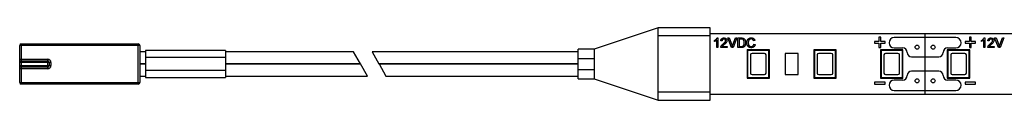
# Paper-space layout '_Vorderseite' of a CAD drawing. Header units: millimetres. Extents: x -80 to 167, y -5 to 5.
# Tile 1 of 2: x -79.7 to 43.21, y -4.5 to 4.5. Entities that reach past the tile are written whole.
import ezdxf

# ---------------------------------------------------------------- set-up
doc = ezdxf.new("R2010")
doc.units = ezdxf.units.MM

psp = doc.layouts.new('_Vorderseite')

# ---------------------------------------------------------------- linework, layer by layer
at = {"color": 7, "linetype": 'Continuous', "lineweight": 25}
for p, q in [((6.5, 4.5), (0, 4.5)), ((0, -4.5), (0, 4.5)), ((6.5, -4.5), (6.5, 4.5)), ((166.65, 3.75), (6.5, 3.75)), ((33.33, -3.75), (33.33, 3.75)), ((-79.5, 2.5), (-79.5, -2.5)), ((-79.5, 2.5), (-64.9, 2.5)), ((-64.9, -2.5), (-64.9, 2.5)), ((6.5, 3.5), (0, 3.5)), ((7.03, 2.81), (7.03, 2.95)), ((7.31, 2.05), (7.31, 2.99)), ((7.36, 3.25), (7.46, 3.25)), ((7.46, 3.25), (7.46, 2.05)), ((7.98, 2.9), (7.83, 2.91)), ((9.16, 2.05), (8.68, 3.25)), ((8.68, 3.25), (8.86, 3.25)), ((8.86, 3.25), (9.19, 2.39)), ((9.32, 2.39), (9.65, 3.25)), ((9.83, 3.25), (9.35, 2.05)), ((9.65, 3.25), (9.83, 3.25)), ((9.94, 2.05), (9.94, 3.25)), ((9.94, 3.25), (10.35, 3.25)), ((10.35, 3.11), (10.11, 3.11)), ((10.11, 3.11), (10.11, 2.19)), ((12.09, 2.92), (11.92, 2.88)), ((11.95, 2.47), (12.12, 2.43)), ((27.03, 2.82), (27.03, 2.59)), ((27.57, 2.82), (27.03, 2.82)), ((27.03, 2.59), (27.57, 2.59)), ((27.57, 3.36), (27.57, 2.82)), ((27.8, 3.36), (27.57, 3.36)), ((27.57, 2.59), (27.57, 2.05)), ((27.8, 2.82), (27.8, 3.36)), ((28.34, 2.82), (27.8, 2.82)), ((27.8, 2.05), (27.8, 2.59)), ((27.8, 2.59), (28.34, 2.59)), ((28.34, 2.59), (28.34, 2.82)), ((37.18, 3.3), (29.48, 3.3)), ((38.32, 2.82), (38.32, 2.59)), ((38.86, 2.82), (38.32, 2.82)), ((38.32, 2.59), (38.86, 2.59)), ((39.09, 3.36), (38.86, 3.36)), ((38.86, 3.36), (38.86, 2.82)), ((38.86, 2.59), (38.86, 2.05)), ((39.09, 2.82), (39.09, 3.36)), ((39.63, 2.82), (39.09, 2.82)), ((39.09, 2.59), (39.63, 2.59)), ((39.09, 2.05), (39.09, 2.59)), ((39.63, 2.59), (39.63, 2.82)), ((40.36, 2.81), (40.36, 2.95)), ((40.64, 2.05), (40.64, 2.99)), ((40.69, 3.25), (40.79, 3.25)), ((40.79, 3.25), (40.79, 2.05)), ((41.31, 2.9), (41.16, 2.91)), ((42.49, 2.05), (42.01, 3.25)), ((42.01, 3.25), (42.19, 3.25)), ((42.19, 3.25), (42.52, 2.39)), ((42.65, 2.39), (42.98, 3.25)), ((43.16, 3.25), (42.68, 2.05)), ((42.98, 3.25), (43.16, 3.25)), ((-79.7, -2.3), (-79.7, 2.3)), ((-64.7, 2.3), (-79.7, 2.3)), ((-64.7, 2.3), (-64.7, -2.3)), ((-64, 1.5), (-64.7, 1.5)), ((-64.7, 1.5), (-64.7, 1.5)), ((-54, 1.7), (-64, 1.7)), ((-64, 1.7), (-64, -1.7)), ((-54, 1.7), (-54, -1.7)), ((-38.02, 1.5), (-54, 1.5)), ((-37.16, 0), (-38.02, 1.5)), ((-10, 1.5), (-35.71, 1.5)), ((-35.71, 1.5), (-34.85, 0)), ((-8, 1.85), (-10, 1.85)), ((-10, -1.85), (-10, 1.85)), ((-8, 1.85), (-8, -1.85)), ((7.46, 2.05), (7.31, 2.05)), ((8.6, 2.05), (7.82, 2.05)), ((8.01, 2.2), (8.6, 2.2)), ((8.6, 2.2), (8.6, 2.05)), ((9.35, 2.05), (9.16, 2.05)), ((10.37, 2.05), (9.94, 2.05)), ((10.11, 2.19), (10.36, 2.19)), ((11.17, 1.68), (11.1, 1.75)), ((13.9, 1.75), (11.1, 1.75)), ((11.1, 1.75), (11.1, -1.75)), ((13.83, 1.68), (11.17, 1.68)), ((11.17, 1.68), (11.17, -1.68)), ((13.28, 1.33), (11.72, 1.33)), ((13.83, 1.68), (13.9, 1.75)), ((13.83, -1.68), (13.83, 1.68)), ((13.9, -1.75), (13.9, 1.75)), ((15.87, 1.3), (15.87, -1.3)), ((17.46, 1.3), (15.87, 1.3)), ((17.46, -1.3), (17.46, 1.3)), ((19.5, 1.68), (19.43, 1.75)), ((22.23, 1.75), (19.43, 1.75)), ((19.43, 1.75), (19.43, -1.75)), ((22.16, 1.68), (19.5, 1.68)), ((19.5, 1.68), (19.5, -1.68)), ((21.61, 1.33), (20.05, 1.33)), ((22.16, 1.68), (22.23, 1.75)), ((22.16, -1.68), (22.16, 1.68)), ((22.23, -1.75), (22.23, 1.75)), ((27.57, 2.05), (27.8, 2.05)), ((27.83, 1.68), (27.76, 1.75)), ((30.56, 1.75), (27.76, 1.75)), ((27.76, 1.75), (27.76, -1.75)), ((30.49, 1.68), (27.83, 1.68)), ((27.83, 1.68), (27.83, -1.68)), ((29.94, 1.33), (28.38, 1.33)), ((29.48, 2), (30.53, 2)), ((30.49, 1.68), (30.56, 1.75)), ((30.49, -1.68), (30.49, 1.68)), ((30.56, -1.75), (30.56, 1.75)), ((36.17, 1.68), (36.1, 1.75)), ((38.9, 1.75), (36.1, 1.75)), ((36.1, 1.75), (36.1, -1.75)), ((36.13, 2), (37.18, 2)), ((38.83, 1.68), (36.17, 1.68)), ((36.17, 1.68), (36.17, -1.68)), ((38.28, 1.33), (36.72, 1.33)), ((38.83, 1.68), (38.9, 1.75)), ((38.83, -1.68), (38.83, 1.68)), ((38.86, 2.05), (39.09, 2.05)), ((38.9, -1.75), (38.9, 1.75)), ((40.79, 2.05), (40.64, 2.05)), ((41.93, 2.05), (41.15, 2.05)), ((41.34, 2.2), (41.93, 2.2)), ((41.93, 2.2), (41.93, 2.05)), ((42.68, 2.05), (42.49, 2.05)), ((-79.7, 0.6), (-76.2, 0.6)), ((-75.8, 0.2), (-79.7, 0.2)), ((-79.5, 0.4), (-76.2, 0.4)), ((-76.2, -0.6), (-76.2, 0.6)), ((-76, 0.2), (-76, -0.2)), ((-75.8, 0.2), (-75.8, -0.2)), ((-64.7, 0), (-64, 0)), ((-54, 0.8), (-64, 0.8)), ((-54, 0), (-37.16, 0)), ((-34.85, 0), (-10, 0)), ((-10, 0.7), (-8, 0.7)), ((11.52, 1.13), (11.52, -1.13)), ((13.48, -1.13), (13.48, 1.13)), ((19.85, 1.13), (19.85, -1.13)), ((21.81, -1.13), (21.81, 1.13)), ((28.18, 1.13), (28.18, -1.13)), ((30.14, -1.13), (30.14, 1.13)), ((31.63, 0.9), (35.03, 0.9)), ((36.52, 1.13), (36.52, -1.13)), ((38.48, -1.13), (38.48, 1.13)), ((-79.7, -0.2), (-75.8, -0.2)), ((-76.2, -0.6), (-79.7, -0.6)), ((-76.2, -0.4), (-79.5, -0.4)), ((-64, 0), (-64.7, 0)), ((-54, -0.8), (-64, -0.8)), ((-37.15, 0), (-54, 0)), ((-36.29, -1.51), (-37.15, 0)), ((-10, 0), (-34.84, 0)), ((-34.84, 0), (-33.98, -1.51)), ((-10, -0.7), (-8, -0.7)), ((35.03, -0.9), (31.63, -0.9)), ((-79.7, -2.3), (-64.7, -2.3)), ((-64.7, -1.51), (-64, -1.51)), ((-64, -1.7), (-54, -1.7)), ((-54, -1.51), (-36.29, -1.51)), ((-33.98, -1.51), (-10, -1.51)), ((-10, -1.85), (-8, -1.85)), ((11.17, -1.68), (11.1, -1.75)), ((11.1, -1.75), (13.9, -1.75)), ((11.17, -1.68), (13.83, -1.68)), ((11.72, -1.33), (13.28, -1.33)), ((13.83, -1.68), (13.9, -1.75)), ((15.87, -1.3), (17.46, -1.3)), ((19.5, -1.68), (19.43, -1.75)), ((19.43, -1.75), (22.23, -1.75)), ((19.5, -1.68), (22.16, -1.68)), ((20.05, -1.33), (21.61, -1.33)), ((22.16, -1.68), (22.23, -1.75)), ((28.34, -2.26), (27.03, -2.26)), ((27.03, -2.26), (27.03, -2.5)), ((27.83, -1.68), (27.76, -1.75)), ((27.76, -1.75), (30.56, -1.75)), ((27.83, -1.68), (30.49, -1.68)), ((28.34, -2.5), (28.34, -2.26)), ((28.38, -1.33), (29.94, -1.33)), ((30.53, -2), (29.48, -2)), ((30.49, -1.68), (30.56, -1.75)), ((36.17, -1.68), (36.1, -1.75)), ((36.1, -1.75), (38.9, -1.75)), ((37.18, -2), (36.13, -2)), ((36.17, -1.68), (38.83, -1.68)), ((36.72, -1.33), (38.28, -1.33)), ((38.32, -2.26), (38.32, -2.5)), ((39.63, -2.26), (38.32, -2.26)), ((38.83, -1.68), (38.9, -1.75)), ((39.63, -2.5), (39.63, -2.26)), ((-64.9, -2.5), (-79.5, -2.5)), ((6.5, -3.5), (0, -3.5)), ((27.03, -2.5), (28.34, -2.5)), ((29.48, -3.3), (37.18, -3.3)), ((38.32, -2.5), (39.63, -2.5)), ((0, -4.5), (6.5, -4.5)), ((6.5, -3.75), (166.65, -3.75))]:
    psp.add_line(p, q, dxfattribs=at)
for centre in [(32.33, 2.1), (34.33, 2.1), (32.33, -2.1), (34.33, -2.1)]:
    psp.add_circle(centre, 0.25, dxfattribs=at)
for centre, radius, start, end in [((-79.5, 2.3), 0.2, 90, 180), ((-64.9, 2.3), 0.2, 0, 90), ((29.48, 2.65), 0.65, 90, 270), ((37.18, 2.65), 0.65, 270, 90), ((11.72, 1.13), 0.2, 90, 180), ((13.28, 1.13), 0.2, 0, 90), ((20.05, 1.13), 0.2, 90, 180), ((21.61, 1.13), 0.2, 0, 90), ((28.38, 1.13), 0.2, 90, 180), ((29.94, 1.13), 0.2, 0, 90), ((30.53, 1.45), 0.55, 0, 90), ((31.63, 1.45), 0.55, 180, 270), ((35.03, 1.45), 0.55, 270, 360), ((36.13, 1.45), 0.55, 90, 180), ((36.72, 1.13), 0.2, 90, 180), ((38.28, 1.13), 0.2, 0, 90), ((-79.5, 0.2), 0.2, 90, 180), ((-76.2, 0.2), 0.4, 0, 90), ((-76.2, 0.2), 0.2, 0, 90), ((-79.5, -0.2), 0.2, 180, 270), ((-76.2, -0.2), 0.2, 270, 0), ((-76.2, -0.2), 0.4, 270, 0), ((11.72, -1.13), 0.2, 180, 270), ((13.28, -1.13), 0.2, 270, 0), ((20.05, -1.13), 0.2, 180, 270), ((21.61, -1.13), 0.2, 270, 0), ((28.38, -1.13), 0.2, 180, 270), ((29.94, -1.13), 0.2, 270, 0), ((31.63, -1.45), 0.55, 90, 180), ((35.03, -1.45), 0.55, 360, 90), ((36.72, -1.13), 0.2, 180, 270), ((38.28, -1.13), 0.2, 270, 0), ((-79.5, -2.3), 0.2, 180, 270), ((-64.9, -2.3), 0.2, 270, 360), ((29.48, -2.65), 0.65, 90, 270), ((30.53, -1.45), 0.55, 270, 0), ((36.13, -1.45), 0.55, 180, 270), ((37.18, -2.65), 0.65, 270, 90)]:
    psp.add_arc(centre, radius, start, end, dxfattribs=at)
for points, knots in [([(0, 4.5), (-1.33, 4.06), (-4, 3.18), (-6.67, 2.29), (-8, 1.85)], [0, 0, 0, 0, 0.500001, 1, 1, 1, 1]), ([(7.03, 2.95), (7.05, 2.96), (7.09, 2.98), (7.14, 3.01), (7.19, 3.05), (7.24, 3.09), (7.28, 3.13), (7.31, 3.17), (7.34, 3.21), (7.36, 3.24), (7.36, 3.25)], [0, 0, 0, 0, 0.1426573, 0.281169, 0.4169772, 0.5508525, 0.6783642, 0.7950324, 0.9019982, 1, 1, 1, 1]), ([(7.31, 2.99), (7.3, 2.98), (7.28, 2.96), (7.25, 2.93), (7.21, 2.91), (7.18, 2.88), (7.14, 2.86), (7.1, 2.84), (7.07, 2.82), (7.04, 2.81), (7.03, 2.81)], [0, 0, 0, 0, 0.11167, 0.232094, 0.362743, 0.502558, 0.641525, 0.771098, 0.890162, 1, 1, 1, 1]), ([(7.83, 2.91), (7.83, 2.92), (7.84, 2.95), (7.84, 2.99), (7.85, 3.02), (7.87, 3.06), (7.88, 3.09), (7.9, 3.12), (7.92, 3.14), (7.95, 3.16), (7.97, 3.18), (8, 3.2), (8.03, 3.22), (8.06, 3.23), (8.1, 3.24), (8.14, 3.25), (8.17, 3.25), (8.2, 3.25), (8.22, 3.25)], [0, 0, 0, 0, 0.070675, 0.137493, 0.201473, 0.262869, 0.32255, 0.380737, 0.43822, 0.495487, 0.553484, 0.611346, 0.670644, 0.731587, 0.794183, 0.859445, 0.928208, 1, 1, 1, 1]), ([(7.83, 2.16), (7.84, 2.17), (7.85, 2.2), (7.87, 2.24), (7.89, 2.28), (7.92, 2.32), (7.94, 2.34), (7.96, 2.36), (7.98, 2.38), (8, 2.41), (8.02, 2.43), (8.05, 2.45), (8.08, 2.48), (8.1, 2.49), (8.11, 2.5)], [0, 0, 0, 0, 0.100388, 0.204407, 0.310686, 0.422157, 0.480685, 0.543238, 0.6095, 0.679555, 0.753841, 0.831641, 0.913813, 1, 1, 1, 1]), ([(8.21, 3.11), (8.2, 3.11), (8.19, 3.11), (8.16, 3.11), (8.14, 3.1), (8.12, 3.1), (8.1, 3.09), (8.08, 3.08), (8.06, 3.07), (8.05, 3.05), (8.03, 3.04), (8.02, 3.02), (8.01, 3.01), (8, 2.99), (7.99, 2.97), (7.99, 2.94), (7.99, 2.92), (7.98, 2.9), (7.98, 2.9)], [0, 0, 0, 0, 0.070696, 0.138358, 0.20337, 0.2657, 0.327256, 0.386512, 0.445858, 0.505173, 0.56378, 0.622343, 0.680824, 0.739795, 0.800801, 0.864239, 0.930631, 1, 1, 1, 1]), ([(8.11, 2.5), (8.12, 2.51), (8.15, 2.54), (8.2, 2.57), (8.23, 2.61), (8.27, 2.64), (8.3, 2.67), (8.32, 2.7), (8.35, 2.72), (8.37, 2.75), (8.38, 2.77), (8.39, 2.79), (8.41, 2.81), (8.41, 2.83), (8.42, 2.85), (8.43, 2.88), (8.43, 2.9), (8.43, 2.91), (8.43, 2.92)], [0, 0, 0, 0, 0.11141, 0.214526, 0.309417, 0.396087, 0.474284, 0.544374, 0.60642, 0.660582, 0.709794, 0.756451, 0.800767, 0.843168, 0.884295, 0.923885, 0.962359, 1, 1, 1, 1]), ([(8.43, 2.92), (8.43, 2.92), (8.43, 2.94), (8.43, 2.96), (8.42, 2.98), (8.42, 2.99), (8.41, 3.01), (8.4, 3.03), (8.38, 3.04), (8.37, 3.06), (8.35, 3.07), (8.34, 3.08), (8.32, 3.09), (8.3, 3.1), (8.28, 3.1), (8.26, 3.11), (8.24, 3.11), (8.22, 3.11), (8.21, 3.11)], [0, 0, 0, 0, 0.061762, 0.121174, 0.179421, 0.236843, 0.294322, 0.353191, 0.412721, 0.474522, 0.537057, 0.599591, 0.662367, 0.725246, 0.790316, 0.857724, 0.927232, 1, 1, 1, 1]), ([(8.22, 3.25), (8.23, 3.25), (8.26, 3.25), (8.3, 3.24), (8.33, 3.24), (8.37, 3.23), (8.4, 3.21), (8.43, 3.2), (8.46, 3.18), (8.49, 3.16), (8.51, 3.13), (8.53, 3.1), (8.55, 3.08), (8.56, 3.05), (8.57, 3.02), (8.58, 2.99), (8.58, 2.95), (8.58, 2.93), (8.58, 2.92)], [0, 0, 0, 0, 0.074712, 0.145539, 0.213339, 0.278615, 0.342094, 0.40389, 0.465063, 0.526577, 0.587328, 0.64638, 0.704345, 0.761672, 0.819418, 0.878039, 0.937796, 1, 1, 1, 1]), ([(8.58, 2.92), (8.58, 2.91), (8.58, 2.88), (8.58, 2.85), (8.57, 2.81), (8.56, 2.78), (8.54, 2.74), (8.52, 2.71), (8.5, 2.67), (8.47, 2.64), (8.45, 2.61), (8.43, 2.59), (8.41, 2.57), (8.38, 2.54), (8.35, 2.52), (8.32, 2.49), (8.29, 2.46), (8.26, 2.44), (8.25, 2.43)], [0, 0, 0, 0, 0.057945, 0.116018, 0.174826, 0.234683, 0.296827, 0.364061, 0.436192, 0.51426, 0.556976, 0.604856, 0.657675, 0.715751, 0.77884, 0.847501, 0.921228, 1, 1, 1, 1]), ([(10.35, 3.25), (10.36, 3.25), (10.38, 3.25), (10.41, 3.25), (10.44, 3.25), (10.47, 3.25), (10.5, 3.24), (10.52, 3.24), (10.54, 3.24), (10.55, 3.23), (10.56, 3.23)], [0, 0, 0, 0, 0.157891, 0.306794, 0.445674, 0.57568, 0.694631, 0.805978, 0.907764, 1, 1, 1, 1]), ([(10.55, 3.09), (10.54, 3.09), (10.53, 3.09), (10.51, 3.1), (10.49, 3.1), (10.47, 3.11), (10.44, 3.11), (10.41, 3.11), (10.38, 3.11), (10.36, 3.11), (10.35, 3.11)], [0, 0, 0, 0, 0.087425, 0.185248, 0.292738, 0.411206, 0.541246, 0.682781, 0.836034, 1, 1, 1, 1]), ([(10.92, 2.66), (10.92, 2.63), (10.92, 2.59), (10.92, 2.53), (10.91, 2.47), (10.89, 2.42), (10.88, 2.36), (10.86, 2.32), (10.83, 2.28), (10.81, 2.24), (10.79, 2.21), (10.76, 2.18), (10.73, 2.15), (10.7, 2.13), (10.67, 2.11), (10.64, 2.09), (10.6, 2.08), (10.56, 2.07), (10.52, 2.06), (10.47, 2.05), (10.42, 2.05), (10.39, 2.05), (10.37, 2.05)], [0, 0, 0, 0, 0.070538, 0.137265, 0.200472, 0.260573, 0.317203, 0.370006, 0.419824, 0.466241, 0.510134, 0.552081, 0.591863, 0.630336, 0.668716, 0.708706, 0.750896, 0.795285, 0.84198, 0.891765, 0.944294, 1, 1, 1, 1]), ([(10.75, 2.66), (10.75, 2.67), (10.75, 2.7), (10.75, 2.75), (10.75, 2.79), (10.74, 2.83), (10.73, 2.86), (10.72, 2.89), (10.71, 2.92), (10.69, 2.95), (10.68, 2.97), (10.66, 3), (10.65, 3.02), (10.63, 3.04), (10.61, 3.05), (10.59, 3.07), (10.57, 3.08), (10.56, 3.08), (10.55, 3.09)], [0, 0, 0, 0, 0.091258, 0.177402, 0.258694, 0.334791, 0.406045, 0.473581, 0.537187, 0.597012, 0.654533, 0.709286, 0.761518, 0.811848, 0.860604, 0.907806, 0.954259, 1, 1, 1, 1]), ([(10.56, 3.23), (10.58, 3.23), (10.61, 3.22), (10.66, 3.2), (10.7, 3.18), (10.72, 3.16), (10.74, 3.15)], [0, 0, 0, 0, 0.261195, 0.513143, 0.757809, 1, 1, 1, 1]), ([(10.64, 2.27), (10.65, 2.28), (10.67, 2.3), (10.69, 2.34), (10.71, 2.38), (10.72, 2.43), (10.74, 2.48), (10.75, 2.53), (10.75, 2.59), (10.75, 2.64), (10.75, 2.66)], [0, 0, 0, 0, 0.0977731, 0.2008596, 0.3104414, 0.4278161, 0.5551684, 0.6918337, 0.8400887, 1, 1, 1, 1]), ([(10.74, 3.15), (10.74, 3.14), (10.76, 3.13), (10.78, 3.1), (10.8, 3.08), (10.82, 3.06), (10.83, 3.03), (10.85, 3), (10.86, 2.97), (10.88, 2.94), (10.89, 2.91), (10.9, 2.88), (10.91, 2.84), (10.91, 2.81), (10.92, 2.77), (10.92, 2.73), (10.92, 2.7), (10.92, 2.67), (10.92, 2.66)], [0, 0, 0, 0, 0.056812, 0.113882, 0.170533, 0.227547, 0.285353, 0.343701, 0.403, 0.463842, 0.525815, 0.588967, 0.653271, 0.719097, 0.786749, 0.855788, 0.926836, 1, 1, 1, 1]), ([(11.08, 2.66), (11.08, 2.67), (11.08, 2.7), (11.08, 2.75), (11.09, 2.79), (11.09, 2.83), (11.1, 2.87), (11.12, 2.91), (11.13, 2.95), (11.15, 2.98), (11.16, 3.02), (11.19, 3.05), (11.21, 3.08), (11.23, 3.11), (11.26, 3.13), (11.28, 3.15), (11.31, 3.17), (11.35, 3.19), (11.38, 3.21), (11.41, 3.23), (11.45, 3.24), (11.48, 3.25), (11.52, 3.26), (11.55, 3.26), (11.59, 3.26), (11.62, 3.27), (11.63, 3.27)], [0, 0, 0, 0, 0.049401, 0.097605, 0.144255, 0.189472, 0.233915, 0.277237, 0.319859, 0.361957, 0.403486, 0.443934, 0.483649, 0.522893, 0.561858, 0.600795, 0.640104, 0.679643, 0.7194, 0.758854, 0.798315, 0.837802, 0.877469, 0.917683, 0.958393, 1, 1, 1, 1]), ([(11.63, 2.03), (11.62, 2.03), (11.59, 2.04), (11.54, 2.04), (11.5, 2.05), (11.46, 2.05), (11.42, 2.06), (11.39, 2.08), (11.35, 2.09), (11.32, 2.11), (11.29, 2.13), (11.26, 2.16), (11.24, 2.18), (11.22, 2.21), (11.19, 2.24), (11.17, 2.27), (11.16, 2.3), (11.14, 2.34), (11.12, 2.38), (11.11, 2.42), (11.1, 2.45), (11.09, 2.49), (11.09, 2.53), (11.08, 2.58), (11.08, 2.62), (11.08, 2.64), (11.08, 2.66)], [0, 0, 0, 0, 0.0491959, 0.0962479, 0.1413486, 0.1846561, 0.2260587, 0.2661731, 0.3052898, 0.3432451, 0.3808773, 0.4184958, 0.4563188, 0.4942367, 0.5330235, 0.5724732, 0.6130788, 0.6549345, 0.6973968, 0.7398841, 0.7821948, 0.8250615, 0.8679875, 0.9114105, 0.9553719, 1, 1, 1, 1]), ([(11.62, 3.13), (11.61, 3.13), (11.59, 3.13), (11.56, 3.12), (11.53, 3.12), (11.5, 3.11), (11.48, 3.1), (11.45, 3.09), (11.43, 3.08), (11.4, 3.06), (11.38, 3.04), (11.36, 3.03), (11.35, 3.01), (11.33, 2.99), (11.32, 2.96), (11.3, 2.94), (11.29, 2.91), (11.28, 2.88), (11.27, 2.83), (11.25, 2.77), (11.25, 2.72), (11.25, 2.68), (11.25, 2.66)], [0, 0, 0, 0, 0.046763, 0.091969, 0.135804, 0.178232, 0.219441, 0.260177, 0.30028, 0.340548, 0.380311, 0.419642, 0.459017, 0.498182, 0.53767, 0.577913, 0.618649, 0.660762, 0.745299, 0.829745, 0.914602, 1, 1, 1, 1]), ([(11.25, 2.66), (11.25, 2.64), (11.25, 2.59), (11.26, 2.52), (11.27, 2.46), (11.28, 2.41), (11.3, 2.37), (11.31, 2.34), (11.33, 2.32), (11.34, 2.3), (11.36, 2.28), (11.38, 2.26), (11.4, 2.24), (11.42, 2.23), (11.44, 2.22), (11.47, 2.2), (11.49, 2.19), (11.52, 2.19), (11.54, 2.18), (11.57, 2.18), (11.59, 2.17), (11.61, 2.17), (11.62, 2.17)], [0, 0, 0, 0, 0.105343, 0.204375, 0.298069, 0.38707, 0.429726, 0.470901, 0.511122, 0.550179, 0.588354, 0.626683, 0.664452, 0.702515, 0.740481, 0.777618, 0.814716, 0.851527, 0.888098, 0.925112, 0.962104, 1, 1, 1, 1]), ([(11.92, 2.88), (11.92, 2.89), (11.91, 2.91), (11.9, 2.94), (11.89, 2.97), (11.88, 2.99), (11.86, 3.01), (11.84, 3.03), (11.83, 3.05), (11.81, 3.07), (11.79, 3.08), (11.77, 3.09), (11.75, 3.1), (11.72, 3.11), (11.7, 3.12), (11.68, 3.12), (11.65, 3.13), (11.63, 3.13), (11.62, 3.13)], [0, 0, 0, 0, 0.077231, 0.151165, 0.220785, 0.28715, 0.350632, 0.411307, 0.469964, 0.526707, 0.582498, 0.638509, 0.694918, 0.75242, 0.811251, 0.871856, 0.934644, 1, 1, 1, 1]), ([(11.62, 2.17), (11.63, 2.17), (11.65, 2.17), (11.68, 2.18), (11.71, 2.18), (11.74, 2.19), (11.76, 2.2), (11.79, 2.22), (11.81, 2.23), (11.83, 2.25), (11.86, 2.27), (11.88, 2.29), (11.89, 2.32), (11.91, 2.34), (11.92, 2.37), (11.94, 2.4), (11.95, 2.44), (11.95, 2.46), (11.95, 2.47)], [0, 0, 0, 0, 0.063336, 0.125111, 0.184688, 0.24321, 0.300888, 0.35837, 0.415761, 0.474387, 0.533966, 0.594008, 0.655072, 0.71861, 0.784375, 0.852991, 0.9249, 1, 1, 1, 1]), ([(11.63, 3.27), (11.64, 3.27), (11.67, 3.26), (11.71, 3.26), (11.75, 3.25), (11.79, 3.24), (11.83, 3.23), (11.86, 3.21), (11.89, 3.2), (11.93, 3.17), (11.95, 3.15), (11.98, 3.12), (12.01, 3.09), (12.03, 3.06), (12.05, 3.03), (12.06, 2.99), (12.08, 2.96), (12.09, 2.93), (12.09, 2.92)], [0, 0, 0, 0, 0.068649, 0.134937, 0.198842, 0.261409, 0.322517, 0.382377, 0.442471, 0.502228, 0.562101, 0.621732, 0.681851, 0.742049, 0.803908, 0.867162, 0.932361, 1, 1, 1, 1]), ([(40.36, 2.95), (40.44, 2.99), (40.57, 3.07), (40.65, 3.19), (40.69, 3.25)], [0, 0, 0, 0, 0.5604274, 1, 1, 1, 1]), ([(40.64, 2.99), (40.59, 2.95), (40.51, 2.87), (40.4, 2.83), (40.36, 2.81)], [0, 0, 0, 0, 0.559686, 1, 1, 1, 1]), ([(41.16, 2.91), (41.17, 2.96), (41.19, 3.07), (41.29, 3.19), (41.42, 3.24), (41.5, 3.25), (41.55, 3.25)], [0, 0, 0, 0, 0.280235, 0.558893, 0.779132, 1, 1, 1, 1]), ([(41.16, 2.16), (41.18, 2.2), (41.22, 2.28), (41.29, 2.37), (41.36, 2.44), (41.41, 2.48), (41.44, 2.5)], [0, 0, 0, 0, 0.339411, 0.559525, 0.779752, 1, 1, 1, 1]), ([(41.54, 3.11), (41.51, 3.11), (41.44, 3.1), (41.36, 3.05), (41.32, 2.97), (41.32, 2.92), (41.31, 2.9)], [0, 0, 0, 0, 0.28041, 0.559489, 0.779375, 1, 1, 1, 1]), ([(41.44, 2.5), (41.51, 2.56), (41.62, 2.66), (41.74, 2.8), (41.75, 2.88), (41.76, 2.92)], [0, 0, 0, 0, 0.561313, 0.781386, 1, 1, 1, 1]), ([(41.76, 2.92), (41.76, 2.95), (41.75, 3.01), (41.69, 3.07), (41.61, 3.11), (41.57, 3.11), (41.54, 3.11)], [0, 0, 0, 0, 0.27908, 0.558612, 0.779043, 1, 1, 1, 1]), ([(41.55, 3.25), (41.6, 3.25), (41.7, 3.24), (41.83, 3.16), (41.9, 3.04), (41.91, 2.96), (41.91, 2.92)], [0, 0, 0, 0, 0.280482, 0.559644, 0.779749, 1, 1, 1, 1]), ([(41.91, 2.92), (41.91, 2.86), (41.89, 2.75), (41.76, 2.58), (41.65, 2.48), (41.58, 2.43)], [0, 0, 0, 0, 0.278741, 0.558834, 1, 1, 1, 1]), ([(7.82, 2.05), (7.82, 2.06), (7.82, 2.08), (7.82, 2.1), (7.82, 2.13), (7.83, 2.15), (7.83, 2.16)], [0, 0, 0, 0, 0.252643, 0.50444, 0.750407, 1, 1, 1, 1]), ([(8.25, 2.43), (8.24, 2.42), (8.22, 2.4), (8.19, 2.38), (8.17, 2.36), (8.14, 2.34), (8.12, 2.32), (8.11, 2.31), (8.09, 2.29), (8.07, 2.27), (8.04, 2.24), (8.02, 2.22), (8.01, 2.2)], [0, 0, 0, 0, 0.1242, 0.23683, 0.339495, 0.431254, 0.511455, 0.581223, 0.640495, 0.688308, 0.850333, 1, 1, 1, 1]), ([(9.19, 2.39), (9.19, 2.37), (9.21, 2.34), (9.22, 2.29), (9.24, 2.24), (9.25, 2.21), (9.25, 2.2)], [0, 0, 0, 0, 0.265687, 0.519738, 0.765585, 1, 1, 1, 1]), ([(9.25, 2.2), (9.26, 2.23), (9.28, 2.29), (9.31, 2.36), (9.32, 2.39)], [0, 0, 0, 0, 0.496441, 1, 1, 1, 1]), ([(10.36, 2.19), (10.37, 2.19), (10.41, 2.19), (10.46, 2.19), (10.5, 2.2), (10.53, 2.21), (10.57, 2.22), (10.59, 2.24), (10.62, 2.25), (10.63, 2.27), (10.64, 2.27)], [0, 0, 0, 0, 0.177956, 0.336653, 0.476122, 0.597334, 0.707007, 0.80993, 0.907088, 1, 1, 1, 1]), ([(12.12, 2.43), (12.12, 2.42), (12.11, 2.39), (12.09, 2.34), (12.08, 2.3), (12.05, 2.26), (12.03, 2.23), (12.01, 2.19), (11.98, 2.16), (11.95, 2.14), (11.91, 2.11), (11.88, 2.09), (11.84, 2.07), (11.8, 2.06), (11.76, 2.05), (11.72, 2.04), (11.68, 2.04), (11.65, 2.03), (11.63, 2.03)], [0, 0, 0, 0, 0.071578, 0.140016, 0.206197, 0.270156, 0.332001, 0.392755, 0.452579, 0.512253, 0.571532, 0.630152, 0.688769, 0.748164, 0.808703, 0.870256, 0.9339, 1, 1, 1, 1]), ([(41.15, 2.05), (41.15, 2.07), (41.15, 2.11), (41.16, 2.14), (41.16, 2.16)], [0, 0, 0, 0, 0.559956, 1, 1, 1, 1]), ([(41.58, 2.43), (41.55, 2.4), (41.51, 2.36), (41.44, 2.31), (41.39, 2.26), (41.36, 2.22), (41.34, 2.2)], [0, 0, 0, 0, 0.340038, 0.560063, 0.78009, 1, 1, 1, 1]), ([(42.52, 2.39), (42.53, 2.35), (42.56, 2.29), (42.58, 2.22), (42.58, 2.2)], [0, 0, 0, 0, 0.559998, 1, 1, 1, 1]), ([(42.58, 2.2), (42.59, 2.23), (42.61, 2.3), (42.64, 2.36), (42.65, 2.39)], [0, 0, 0, 0, 0.559972, 1, 1, 1, 1]), ([(-8, -1.85), (-6.67, -2.29), (-4, -3.18), (-1.33, -4.06), (0, -4.5)], [0, 0, 0, 0, 0.500002, 1, 1, 1, 1])]:
    psp.add_open_spline(points, degree=3, knots=knots, dxfattribs=at)

doc.saveas('drawing.dxf')
